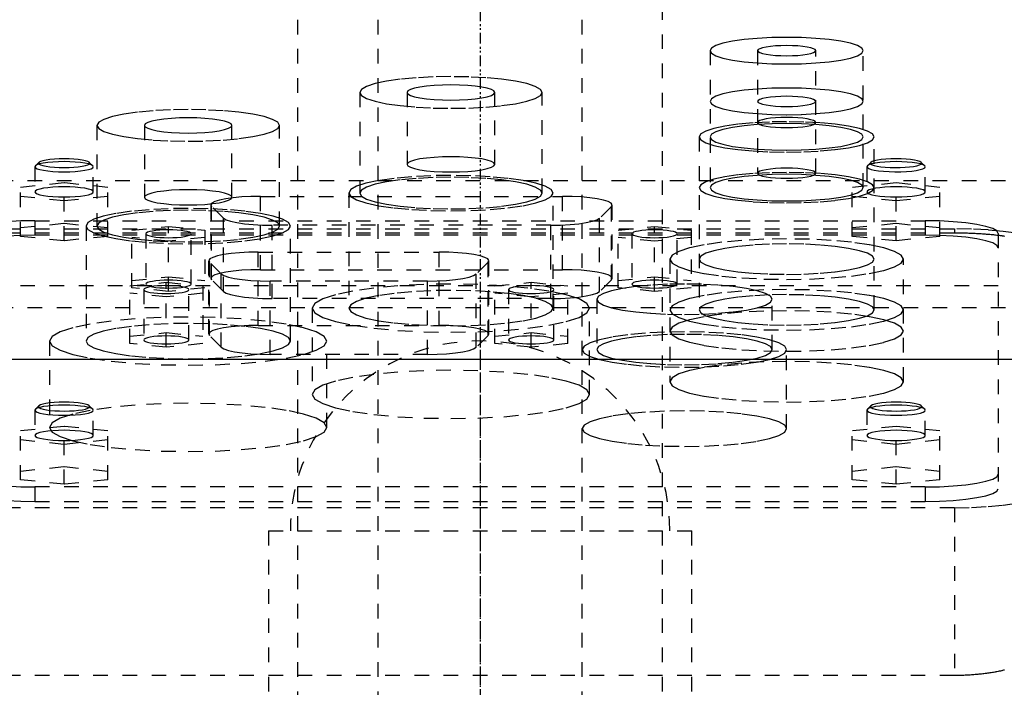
# Model space of a CAD drawing. Extents: x -125 to 125, y -123 to 443.
# Tile 7 of 9: x -32 to 36, y 284 to 330. Entities that reach past the tile are written whole.
import ezdxf

# ---------------------------------------------------------------- set-up
doc = ezdxf.new("R2010")
doc.units = 0
doc.linetypes.add('CENTER', pattern=[1.5, 0.45, -0.5, 0.05, -0.5])
doc.linetypes.add('DASHED', pattern=[2, 1, -1])
for name, color, linetype in [('AM_0', 7, 'CONTINUOUS'), ('AM_3', 7, 'DASHED'), ('AM_7', 7, 'CENTER')]:
    doc.layers.add(name, color=color, linetype=linetype)

msp = doc.modelspace()

# ---------------------------------------------------------------- linework, layer by layer
at = {"layer": 'AM_0', "color": 7, "linetype": 'CONTINUOUS'}
for q in [(45, 306.25), (0, 306.25)]:
    msp.add_line((-45, 306.25), q, dxfattribs=at)
at = {"layer": 'AM_3', "color": 6, "linetype": 'DASHED'}
for p, q in [((-7, 417.5), (-7, -97.5)), ((7, -97.5), (7, 417.5)), ((-12.5, 405.5), (-12.5, -56.5)), ((12.5, -56.5), (12.5, 405.5)), ((15.75, 327.383), (15.75, 318.001)), ((19, 327.383), (19, 318.986)), ((23, 318.986), (23, 327.383)), ((26.25, 318.001), (26.25, 327.383)), ((-8.25, 324.519), (-8.25, 317.625)), ((-5, 324.519), (-5, 319.595)), ((1, 319.595), (1, 324.519)), ((4.25, 317.625), (4.25, 324.519)), ((-26.25, 322.262), (-26.25, 315.368)), ((-23, 322.262), (-23, 317.337)), ((-17, 317.337), (-17, 322.262)), ((-13.75, 315.368), (-13.75, 322.262)), ((15, 321.474), (15, 309.63)), ((27, 309.63), (27, 321.474)), ((-30.469, 319.493), (-30.5, 319.432)), ((-30.5, 319.432), (-30.5, 317.709)), ((-30.223, 319.732), (-30.469, 319.493)), ((-26.531, 319.493), (-26.777, 319.732)), ((-26.5, 317.709), (-26.5, 319.432)), ((26.5, 319.432), (26.5, 317.709)), ((26.777, 319.732), (26.531, 319.493)), ((30.469, 319.493), (30.223, 319.732)), ((30.5, 317.709), (30.5, 319.432)), ((-45, 318.5), (45, 318.5)), ((-28.5, 318.32), (-31.5, 318.019)), ((-31.5, 314.66), (-31.5, 318.019)), ((-28.5, 314.359), (-28.5, 318.32)), ((-25.5, 318.019), (-28.5, 318.32)), ((-25.5, 314.66), (-25.5, 318.019)), ((28.5, 318.32), (25.5, 318.019)), ((25.5, 314.66), (25.5, 318.019)), ((28.5, 314.359), (28.5, 318.32)), ((31.5, 318.019), (28.5, 318.32)), ((31.5, 314.66), (31.5, 318.019)), ((-31.5, 317.417), (-28.5, 317.117)), ((-28.5, 317.117), (-25.5, 317.417)), ((-15.048, 317.404), (5.648, 317.404)), ((-15.048, 312.382), (-15.048, 317.404)), ((-9, 317.625), (-9, 309.747)), ((5, 309.747), (5, 317.625)), ((5.648, 312.382), (5.648, 317.404)), ((25.5, 317.417), (28.5, 317.117)), ((28.5, 317.117), (31.5, 317.417)), ((-18.448, 316.814), (-18.448, 311.791)), ((-18.396, 311.689), (-18.396, 316.711)), ((-17.585, 315.912), (-18.396, 316.711)), ((8.996, 316.711), (8.185, 315.912)), ((8.996, 311.689), (8.996, 316.711)), ((9.048, 311.791), (9.048, 316.814)), ((-30.5, 315.733), (30.5, 315.733)), ((-30.5, 315.733), (-30.5, 314.748)), ((-17.585, 310.89), (-17.585, 315.912)), ((8.185, 310.89), (8.185, 315.912)), ((30.5, 315.733), (30.5, 314.748)), ((-32.5, 315.182), (32.5, 315.182)), ((-31.5, 315.262), (-28.5, 315.563)), ((-28.5, 315.563), (-25.5, 315.262)), ((-27, 315.368), (-27, 307.489)), ((-23.85, 315.089), (-21.35, 315.34)), ((-23.85, 311.141), (-23.85, 315.089)), ((-21.35, 315.34), (-18.85, 315.089)), ((-21.35, 310.891), (-21.35, 315.34)), ((-18.85, 315.089), (-18.85, 311.141)), ((-14.237, 310.402), (-14.237, 315.425)), ((4.837, 315.425), (-14.237, 315.425)), ((-13, 307.489), (-13, 315.368)), ((4.837, 310.402), (4.837, 315.425)), ((9.45, 315.089), (11.95, 315.34)), ((9.45, 311.141), (9.45, 315.089)), ((11.95, 315.34), (14.45, 315.089)), ((11.95, 310.891), (11.95, 315.34)), ((14.45, 315.089), (14.45, 311.141)), ((25.5, 315.262), (28.5, 315.563)), ((28.5, 315.563), (31.5, 315.262)), ((32.5, 315.182), (32.5, 314.91)), ((-32.5, 314.91), (32.5, 314.91)), ((-28.5, 314.359), (-31.5, 314.66)), ((30.5, 314.748), (-30.5, 314.748)), ((-25.5, 314.66), (-28.5, 314.359)), ((-21.35, 314.337), (-23.85, 314.588)), ((-22.9, 314.839), (-22.9, 311.392)), ((-18.85, 314.588), (-21.35, 314.337)), ((-19.8, 311.392), (-19.8, 314.839)), ((11.95, 314.337), (9.45, 314.588)), ((10.4, 314.839), (10.4, 311.392)), ((14.45, 314.588), (11.95, 314.337)), ((13.5, 311.392), (13.5, 314.839)), ((28.5, 314.359), (25.5, 314.66)), ((31.5, 314.66), (28.5, 314.359)), ((35.5, 314.865), (35.5, 297.383)), ((-15.198, 313.584), (-2.802, 313.584)), ((-15.198, 308.561), (-15.198, 313.584)), ((-2.802, 308.561), (-2.802, 313.584)), ((13, 313.103), (13, 304.706)), ((29, 304.706), (29, 313.103)), ((-18.598, 312.994), (-18.598, 307.971)), ((-18.546, 307.868), (-18.546, 312.891)), ((-17.735, 312.092), (-18.546, 312.891)), ((-15.048, 312.382), (5.648, 312.382)), ((0.546, 312.891), (-0.265, 312.092)), ((0.546, 307.868), (0.546, 312.891)), ((0.598, 307.971), (0.598, 312.994)), ((-23.85, 311.642), (-21.35, 311.893)), ((-21.35, 311.893), (-18.85, 311.642)), ((-17.585, 310.89), (-18.396, 311.689)), ((-17.735, 307.07), (-17.735, 312.092)), ((-0.265, 307.07), (-0.265, 312.092)), ((8.996, 311.689), (8.185, 310.89)), ((9.45, 311.642), (11.95, 311.893)), ((11.95, 311.893), (14.45, 311.642)), ((-47.497, 311.3), (47.497, 311.3)), ((-24, 311.269), (-21.5, 311.52)), ((-24, 307.321), (-24, 311.269)), ((-21.35, 310.891), (-23.85, 311.141)), ((-23.05, 311.018), (-23.05, 307.572)), ((-21.5, 311.52), (-19, 311.269)), ((-21.5, 307.07), (-21.5, 311.52)), ((-18.85, 311.141), (-21.35, 310.891)), ((-19.95, 307.572), (-19.95, 311.018)), ((-19, 311.269), (-19, 307.321)), ((-14.387, 306.582), (-14.387, 311.604)), ((-3.613, 311.604), (-14.387, 311.604)), ((-3.613, 306.582), (-3.613, 311.604)), ((1, 311.269), (3.5, 311.52)), ((1, 307.321), (1, 311.269)), ((1.95, 311.018), (1.95, 307.572)), ((3.5, 311.52), (6, 311.269)), ((3.5, 307.07), (3.5, 311.52)), ((5.05, 307.572), (5.05, 311.018)), ((6, 307.321), (6, 311.269)), ((11.95, 310.891), (9.45, 311.141)), ((14.45, 311.141), (11.95, 310.891)), ((-21.5, 310.517), (-24, 310.768)), ((-19, 310.768), (-21.5, 310.517)), ((4.837, 310.402), (-14.237, 310.402)), ((3.5, 310.517), (1, 310.768)), ((6, 310.768), (3.5, 310.517)), ((8, 310.357), (8, 306.91)), ((20, 306.91), (20, 310.357)), ((-43, 309.8), (44, 309.8)), ((-11.5, 309.747), (-11.5, 303.838)), ((7.5, 303.838), (7.5, 309.747)), ((-15.198, 308.561), (-2.802, 308.561)), ((-24, 307.822), (-21.5, 308.073)), ((-21.5, 308.073), (-19, 307.822)), ((-17.735, 307.07), (-18.546, 307.868)), ((0.546, 307.868), (-0.265, 307.07)), ((1, 307.822), (3.5, 308.073)), ((3.5, 308.073), (6, 307.822)), ((-29.5, 307.489), (-29.5, 301.581)), ((-21.5, 307.07), (-24, 307.321)), ((-19, 307.321), (-21.5, 307.07)), ((-10.5, 301.581), (-10.5, 307.489)), ((3.5, 307.07), (1, 307.321)), ((6, 307.321), (3.5, 307.07)), ((-3.613, 306.582), (-14.387, 306.582)), ((21, 301.494), (21, 306.91)), ((-30.223, 303.056), (-30.469, 302.817)), ((-26.531, 302.817), (-26.777, 303.056)), ((26.777, 303.056), (26.531, 302.817)), ((30.469, 302.817), (30.223, 303.056)), ((-30.5, 302.756), (-30.5, 301.032)), ((-26.5, 301.032), (-26.5, 302.756)), ((26.5, 302.756), (26.5, 301.032)), ((30.5, 301.032), (30.5, 302.756)), ((-28.5, 301.643), (-31.5, 301.342)), ((-28.5, 297.689), (-28.5, 301.643)), ((-25.5, 301.342), (-28.5, 301.643)), ((28.5, 301.643), (25.5, 301.342)), ((28.5, 297.689), (28.5, 301.643)), ((31.5, 301.342), (28.5, 301.643)), ((-31.5, 297.99), (-31.5, 301.342)), ((-25.5, 297.99), (-25.5, 301.342)), ((25.5, 297.99), (25.5, 301.342)), ((31.5, 297.99), (31.5, 301.342)), ((-31.5, 300.741), (-28.5, 300.44)), ((-28.5, 300.44), (-25.5, 300.741)), ((25.5, 300.741), (28.5, 300.44)), ((28.5, 300.44), (31.5, 300.741)), ((-31.5, 298.591), (-28.5, 298.892)), ((-28.5, 298.892), (-25.5, 298.591)), ((25.5, 298.591), (28.5, 298.892)), ((28.5, 298.892), (31.5, 298.591)), ((-28.5, 297.689), (-31.5, 297.99)), ((30.5, 297.5), (-30.5, 297.5)), ((-30.5, 297.5), (-30.5, 296.515)), ((-25.5, 297.99), (-28.5, 297.689)), ((28.5, 297.689), (25.5, 297.99)), ((31.5, 297.99), (28.5, 297.689)), ((30.5, 297.5), (30.5, 296.515)), ((-30.5, 296.515), (30.5, 296.515)), ((32.5, 296.081), (-32.5, 296.081)), ((32.5, 296.081), (32.5, 284.586)), ((-14.5, 294.5), (-14.5, 281.5)), ((-14.5, 294.5), (14.5, 294.5)), ((14.5, 281.5), (14.5, 294.5)), ((32.5, 284.586), (-32.5, 284.586))]:
    msp.add_line(p, q, dxfattribs=at)
for points in [[(15.75, 327.383), (15.851, 327.205), (16.15, 327.034), (16.635, 326.876), (17.288, 326.738), (18.083, 326.625), (18.991, 326.541), (19.976, 326.489), (21, 326.471), (22.024, 326.489), (23.009, 326.541), (23.917, 326.625), (24.712, 326.738), (25.365, 326.876), (25.85, 327.034), (26.149, 327.205), (26.25, 327.383), (26.149, 327.561), (25.85, 327.732), (25.365, 327.889), (24.712, 328.028), (23.917, 328.141), (23.009, 328.225), (22.024, 328.277), (21, 328.295), (19.976, 328.277), (18.991, 328.225), (18.083, 328.141), (17.288, 328.028), (16.635, 327.889), (16.15, 327.732), (15.851, 327.561)], [(19, 327.383), (19.038, 327.315), (19.152, 327.25), (19.337, 327.19), (19.586, 327.137), (19.889, 327.094), (20.235, 327.062), (20.61, 327.042), (21, 327.036), (21.39, 327.042), (21.765, 327.062), (22.111, 327.094), (22.414, 327.137), (22.663, 327.19), (22.848, 327.25), (22.962, 327.315), (23, 327.383), (22.962, 327.451), (22.848, 327.516), (22.663, 327.576), (22.414, 327.628), (22.111, 327.672), (21.765, 327.704), (21.39, 327.723), (21, 327.73), (20.61, 327.723), (20.235, 327.704), (19.889, 327.672), (19.586, 327.628), (19.337, 327.576), (19.152, 327.516), (19.038, 327.451)], [(-8.25, 324.519), (-8.13, 324.307), (-7.774, 324.104), (-7.197, 323.916), (-6.419, 323.752), (-5.472, 323.617), (-4.392, 323.516), (-3.219, 323.455), (-2, 323.434), (-0.781, 323.455), (0.392, 323.516), (1.472, 323.617), (2.419, 323.752), (3.197, 323.916), (3.774, 324.104), (4.13, 324.307), (4.25, 324.519), (4.13, 324.731), (3.774, 324.934), (3.197, 325.122), (2.419, 325.287), (1.472, 325.422), (0.392, 325.522), (-0.781, 325.584), (-2, 325.604), (-3.219, 325.584), (-4.392, 325.522), (-5.472, 325.422), (-6.419, 325.287), (-7.197, 325.122), (-7.774, 324.934), (-8.13, 324.731)], [(-5, 324.519), (-4.942, 324.418), (-4.772, 324.32), (-4.494, 324.23), (-4.121, 324.151), (-3.667, 324.086), (-3.148, 324.038), (-2.585, 324.008), (-2, 323.998), (-1.415, 324.008), (-0.852, 324.038), (-0.333, 324.086), (0.121, 324.151), (0.494, 324.23), (0.772, 324.32), (0.942, 324.418), (1, 324.519), (0.942, 324.621), (0.772, 324.719), (0.494, 324.809), (0.121, 324.888), (-0.333, 324.952), (-0.852, 325), (-1.415, 325.03), (-2, 325.04), (-2.585, 325.03), (-3.148, 325), (-3.667, 324.952), (-4.121, 324.888), (-4.494, 324.809), (-4.772, 324.719), (-4.942, 324.621)], [(15.75, 323.91), (15.851, 323.732), (16.15, 323.561), (16.635, 323.403), (17.288, 323.265), (18.083, 323.152), (18.991, 323.068), (19.976, 323.016), (21, 322.998), (22.024, 323.016), (23.009, 323.068), (23.917, 323.152), (24.712, 323.265), (25.365, 323.403), (25.85, 323.561), (26.149, 323.732), (26.25, 323.91), (26.149, 324.088), (25.85, 324.259), (25.365, 324.416), (24.712, 324.555), (23.917, 324.668), (23.009, 324.752), (22.024, 324.804), (21, 324.822), (19.976, 324.804), (18.991, 324.752), (18.083, 324.668), (17.288, 324.555), (16.635, 324.416), (16.15, 324.259), (15.851, 324.088)], [(19, 323.91), (19.038, 323.842), (19.152, 323.777), (19.337, 323.717), (19.586, 323.664), (19.889, 323.621), (20.235, 323.589), (20.61, 323.569), (21, 323.563), (21.39, 323.569), (21.765, 323.589), (22.111, 323.621), (22.414, 323.664), (22.663, 323.717), (22.848, 323.777), (22.962, 323.842), (23, 323.91), (22.962, 323.978), (22.848, 324.043), (22.663, 324.103), (22.414, 324.155), (22.111, 324.199), (21.765, 324.231), (21.39, 324.251), (21, 324.257), (20.61, 324.251), (20.235, 324.231), (19.889, 324.199), (19.586, 324.155), (19.337, 324.103), (19.152, 324.043), (19.038, 323.978)], [(-26.25, 322.262), (-26.13, 322.05), (-25.774, 321.847), (-25.197, 321.659), (-24.419, 321.495), (-23.472, 321.36), (-22.392, 321.259), (-21.219, 321.198), (-20, 321.177), (-18.781, 321.198), (-17.608, 321.259), (-16.528, 321.36), (-15.581, 321.495), (-14.803, 321.659), (-14.226, 321.847), (-13.87, 322.05), (-13.75, 322.262), (-13.87, 322.474), (-14.226, 322.677), (-14.803, 322.865), (-15.581, 323.03), (-16.528, 323.165), (-17.608, 323.265), (-18.781, 323.327), (-20, 323.347), (-21.219, 323.327), (-22.392, 323.265), (-23.472, 323.165), (-24.419, 323.03), (-25.197, 322.865), (-25.774, 322.677), (-26.13, 322.474)], [(-23, 322.262), (-22.942, 322.161), (-22.772, 322.063), (-22.494, 321.973), (-22.121, 321.894), (-21.667, 321.829), (-21.148, 321.781), (-20.585, 321.751), (-20, 321.741), (-19.415, 321.751), (-18.852, 321.781), (-18.333, 321.829), (-17.879, 321.894), (-17.506, 321.973), (-17.228, 322.063), (-17.058, 322.161), (-17, 322.262), (-17.058, 322.364), (-17.228, 322.462), (-17.506, 322.552), (-17.879, 322.631), (-18.333, 322.695), (-18.852, 322.743), (-19.415, 322.773), (-20, 322.783), (-20.585, 322.773), (-21.148, 322.743), (-21.667, 322.695), (-22.121, 322.631), (-22.494, 322.552), (-22.772, 322.462), (-22.942, 322.364)], [(15, 321.474), (15.115, 321.271), (15.457, 321.075), (16.011, 320.895), (16.757, 320.737), (17.667, 320.608), (18.704, 320.511), (19.829, 320.452), (21, 320.432), (22.171, 320.452), (23.296, 320.511), (24.333, 320.608), (25.243, 320.737), (25.989, 320.895), (26.543, 321.075), (26.885, 321.271), (27, 321.474), (26.885, 321.677), (26.543, 321.873), (25.989, 322.053), (25.243, 322.211), (24.333, 322.34), (23.296, 322.437), (22.171, 322.496), (21, 322.516), (19.829, 322.496), (18.704, 322.437), (17.667, 322.34), (16.757, 322.211), (16.011, 322.053), (15.457, 321.873), (15.115, 321.677)], [(19, 322.459), (19.038, 322.391), (19.152, 322.326), (19.337, 322.266), (19.586, 322.213), (19.889, 322.17), (20.235, 322.138), (20.61, 322.118), (21, 322.112), (21.39, 322.118), (21.765, 322.138), (22.111, 322.17), (22.414, 322.213), (22.663, 322.266), (22.848, 322.326), (22.962, 322.391), (23, 322.459), (22.962, 322.527), (22.848, 322.592), (22.663, 322.652), (22.414, 322.704), (22.111, 322.748), (21.765, 322.78), (21.39, 322.799), (21, 322.806), (20.61, 322.799), (20.235, 322.78), (19.889, 322.748), (19.586, 322.704), (19.337, 322.652), (19.152, 322.592), (19.038, 322.527)], [(15.75, 321.474), (15.851, 321.296), (16.15, 321.125), (16.635, 320.968), (17.288, 320.829), (18.083, 320.716), (18.991, 320.632), (19.976, 320.58), (21, 320.562), (22.024, 320.58), (23.009, 320.632), (23.917, 320.716), (24.712, 320.829), (25.365, 320.968), (25.85, 321.125), (26.149, 321.296), (26.25, 321.474), (26.149, 321.652), (25.85, 321.823), (25.365, 321.981), (24.712, 322.119), (23.917, 322.232), (23.009, 322.316), (22.024, 322.368), (21, 322.386), (19.976, 322.368), (18.991, 322.316), (18.083, 322.232), (17.288, 322.119), (16.635, 321.981), (16.15, 321.823), (15.851, 321.652)], [(-26.75, 319.678), (-26.784, 319.738), (-26.883, 319.795), (-27.045, 319.847), (-27.263, 319.893), (-27.528, 319.931), (-27.83, 319.959), (-28.159, 319.976), (-28.5, 319.982), (-28.841, 319.976), (-29.17, 319.959), (-29.472, 319.931), (-29.737, 319.893), (-29.955, 319.847), (-30.117, 319.795), (-30.216, 319.738), (-30.25, 319.678), (-30.216, 319.619), (-30.117, 319.562), (-29.955, 319.51), (-29.737, 319.464), (-29.472, 319.426), (-29.17, 319.398), (-28.841, 319.38), (-28.5, 319.375), (-28.159, 319.38), (-27.83, 319.398), (-27.528, 319.426), (-27.263, 319.464), (-27.045, 319.51), (-26.883, 319.562), (-26.784, 319.619)], [(-5, 319.595), (-4.942, 319.493), (-4.772, 319.396), (-4.494, 319.306), (-4.121, 319.227), (-3.667, 319.162), (-3.148, 319.114), (-2.585, 319.084), (-2, 319.074), (-1.415, 319.084), (-0.852, 319.114), (-0.333, 319.162), (0.121, 319.227), (0.494, 319.306), (0.772, 319.396), (0.942, 319.493), (1, 319.595), (0.942, 319.697), (0.772, 319.794), (0.494, 319.885), (0.121, 319.963), (-0.333, 320.028), (-0.852, 320.076), (-1.415, 320.106), (-2, 320.116), (-2.585, 320.106), (-3.148, 320.076), (-3.667, 320.028), (-4.121, 319.963), (-4.494, 319.885), (-4.772, 319.794), (-4.942, 319.697)], [(19, 318.986), (19.038, 318.918), (19.152, 318.853), (19.337, 318.793), (19.586, 318.74), (19.889, 318.697), (20.235, 318.665), (20.61, 318.645), (21, 318.639), (21.39, 318.645), (21.765, 318.665), (22.111, 318.697), (22.414, 318.74), (22.663, 318.793), (22.848, 318.853), (22.962, 318.918), (23, 318.986), (22.962, 319.054), (22.848, 319.119), (22.663, 319.179), (22.414, 319.231), (22.111, 319.275), (21.765, 319.307), (21.39, 319.326), (21, 319.333), (20.61, 319.326), (20.235, 319.307), (19.889, 319.275), (19.586, 319.231), (19.337, 319.179), (19.152, 319.119), (19.038, 319.054)], [(-9, 317.625), (-8.865, 317.388), (-8.467, 317.16), (-7.82, 316.95), (-6.95, 316.766), (-5.889, 316.615), (-4.679, 316.502), (-3.366, 316.433), (-2, 316.41), (-0.634, 316.433), (0.679, 316.502), (1.889, 316.615), (2.95, 316.766), (3.82, 316.95), (4.467, 317.16), (4.865, 317.388), (5, 317.625), (4.865, 317.863), (4.467, 318.091), (3.82, 318.301), (2.95, 318.485), (1.889, 318.636), (0.679, 318.749), (-0.634, 318.818), (-2, 318.841), (-3.366, 318.818), (-4.679, 318.749), (-5.889, 318.636), (-6.95, 318.485), (-7.82, 318.301), (-8.467, 318.091), (-8.865, 317.863)], [(-8.25, 317.625), (-8.13, 317.414), (-7.774, 317.21), (-7.197, 317.023), (-6.419, 316.858), (-5.472, 316.723), (-4.392, 316.623), (-3.219, 316.561), (-2, 316.54), (-0.781, 316.561), (0.392, 316.623), (1.472, 316.723), (2.419, 316.858), (3.197, 317.023), (3.774, 317.21), (4.13, 317.414), (4.25, 317.625), (4.13, 317.837), (3.774, 318.041), (3.197, 318.228), (2.419, 318.393), (1.472, 318.528), (0.392, 318.628), (-0.781, 318.69), (-2, 318.711), (-3.219, 318.69), (-4.392, 318.628), (-5.472, 318.528), (-6.419, 318.393), (-7.197, 318.228), (-7.774, 318.041), (-8.13, 317.837)], [(15, 318.001), (15.115, 317.798), (15.457, 317.602), (16.011, 317.422), (16.757, 317.264), (17.667, 317.135), (18.704, 317.038), (19.829, 316.979), (21, 316.959), (22.171, 316.979), (23.296, 317.038), (24.333, 317.135), (25.243, 317.264), (25.989, 317.422), (26.543, 317.602), (26.885, 317.798), (27, 318.001), (26.885, 318.204), (26.543, 318.4), (25.989, 318.58), (25.243, 318.738), (24.333, 318.867), (23.296, 318.964), (22.171, 319.023), (21, 319.043), (19.829, 319.023), (18.704, 318.964), (17.667, 318.867), (16.757, 318.738), (16.011, 318.58), (15.457, 318.4), (15.115, 318.204)], [(15.75, 318.001), (15.851, 317.823), (16.15, 317.652), (16.635, 317.495), (17.288, 317.356), (18.083, 317.243), (18.991, 317.159), (19.976, 317.107), (21, 317.089), (22.024, 317.107), (23.009, 317.159), (23.917, 317.243), (24.712, 317.356), (25.365, 317.495), (25.85, 317.652), (26.149, 317.823), (26.25, 318.001), (26.149, 318.179), (25.85, 318.35), (25.365, 318.508), (24.712, 318.646), (23.917, 318.759), (23.009, 318.843), (22.024, 318.895), (21, 318.913), (19.976, 318.895), (18.991, 318.843), (18.083, 318.759), (17.288, 318.646), (16.635, 318.508), (16.15, 318.35), (15.851, 318.179)], [(-23, 317.337), (-22.942, 317.236), (-22.772, 317.138), (-22.494, 317.048), (-22.121, 316.969), (-21.667, 316.904), (-21.148, 316.856), (-20.585, 316.826), (-20, 316.816), (-19.415, 316.826), (-18.852, 316.856), (-18.333, 316.904), (-17.879, 316.969), (-17.506, 317.048), (-17.228, 317.138), (-17.058, 317.236), (-17, 317.337), (-17.058, 317.439), (-17.228, 317.537), (-17.506, 317.627), (-17.879, 317.706), (-18.333, 317.77), (-18.852, 317.819), (-19.415, 317.848), (-20, 317.858), (-20.585, 317.848), (-21.148, 317.819), (-21.667, 317.77), (-22.121, 317.706), (-22.494, 317.627), (-22.772, 317.537), (-22.942, 317.439)], [(-27, 315.368), (-26.865, 315.13), (-26.467, 314.902), (-25.82, 314.692), (-24.95, 314.508), (-23.889, 314.357), (-22.679, 314.245), (-21.366, 314.175), (-20, 314.152), (-18.634, 314.175), (-17.321, 314.245), (-16.111, 314.357), (-15.05, 314.508), (-14.18, 314.692), (-13.533, 314.902), (-13.135, 315.13), (-13, 315.368), (-13.135, 315.605), (-13.533, 315.833), (-14.18, 316.043), (-15.05, 316.227), (-16.111, 316.378), (-17.321, 316.491), (-18.634, 316.56), (-20, 316.583), (-21.366, 316.56), (-22.679, 316.491), (-23.889, 316.378), (-24.95, 316.227), (-25.82, 316.043), (-26.467, 315.833), (-26.865, 315.605)], [(-26.25, 315.368), (-26.13, 315.156), (-25.774, 314.952), (-25.197, 314.765), (-24.419, 314.6), (-23.472, 314.465), (-22.392, 314.365), (-21.219, 314.303), (-20, 314.282), (-18.781, 314.303), (-17.608, 314.365), (-16.528, 314.465), (-15.581, 314.6), (-14.803, 314.765), (-14.226, 314.952), (-13.87, 315.156), (-13.75, 315.368), (-13.87, 315.579), (-14.226, 315.783), (-14.803, 315.971), (-15.581, 316.135), (-16.528, 316.27), (-17.608, 316.37), (-18.781, 316.432), (-20, 316.453), (-21.219, 316.432), (-22.392, 316.37), (-23.472, 316.27), (-24.419, 316.135), (-25.197, 315.971), (-25.774, 315.783), (-26.13, 315.579)], [(13.5, 314.839), (13.47, 314.891), (13.382, 314.942), (13.239, 314.988), (13.046, 315.029), (12.811, 315.062), (12.543, 315.087), (12.252, 315.103), (11.95, 315.108), (11.648, 315.103), (11.357, 315.087), (11.089, 315.062), (10.854, 315.029), (10.661, 314.988), (10.518, 314.942), (10.43, 314.891), (10.4, 314.839), (10.43, 314.786), (10.518, 314.736), (10.661, 314.689), (10.854, 314.648), (11.089, 314.615), (11.357, 314.59), (11.648, 314.575), (11.95, 314.57), (12.252, 314.575), (12.543, 314.59), (12.811, 314.615), (13.046, 314.648), (13.239, 314.689), (13.382, 314.736), (13.47, 314.786)], [(13, 313.103), (13.154, 312.832), (13.609, 312.572), (14.348, 312.331), (15.343, 312.121), (16.555, 311.948), (17.939, 311.82), (19.439, 311.741), (21, 311.714), (22.561, 311.741), (24.061, 311.82), (25.445, 311.948), (26.657, 312.121), (27.652, 312.331), (28.391, 312.572), (28.846, 312.832), (29, 313.103), (28.846, 313.374), (28.391, 313.635), (27.652, 313.875), (26.657, 314.085), (25.445, 314.258), (24.061, 314.387), (22.561, 314.466), (21, 314.492), (19.439, 314.466), (17.939, 314.387), (16.555, 314.258), (15.343, 314.085), (14.348, 313.875), (13.609, 313.635), (13.154, 313.374)], [(15, 313.103), (15.115, 312.9), (15.457, 312.704), (16.011, 312.524), (16.757, 312.366), (17.667, 312.237), (18.704, 312.141), (19.829, 312.081), (21, 312.061), (22.171, 312.081), (23.296, 312.141), (24.333, 312.237), (25.243, 312.366), (25.989, 312.524), (26.543, 312.704), (26.885, 312.9), (27, 313.103), (26.885, 313.306), (26.543, 313.502), (25.989, 313.682), (25.243, 313.84), (24.333, 313.969), (23.296, 314.066), (22.171, 314.125), (21, 314.145), (19.829, 314.125), (18.704, 314.066), (17.667, 313.969), (16.757, 313.84), (16.011, 313.682), (15.457, 313.502), (15.115, 313.306)], [(-19.8, 311.392), (-19.83, 311.444), (-19.918, 311.495), (-20.061, 311.541), (-20.254, 311.582), (-20.489, 311.616), (-20.757, 311.641), (-21.048, 311.656), (-21.35, 311.661), (-21.652, 311.656), (-21.943, 311.641), (-22.211, 311.616), (-22.446, 311.582), (-22.639, 311.541), (-22.782, 311.495), (-22.87, 311.444), (-22.9, 311.392), (-22.87, 311.339), (-22.782, 311.289), (-22.639, 311.242), (-22.446, 311.202), (-22.211, 311.168), (-21.943, 311.143), (-21.652, 311.128), (-21.35, 311.123), (-21.048, 311.128), (-20.757, 311.143), (-20.489, 311.168), (-20.254, 311.202), (-20.061, 311.242), (-19.918, 311.289), (-19.83, 311.339)], [(13.5, 311.392), (13.47, 311.444), (13.382, 311.495), (13.239, 311.541), (13.046, 311.582), (12.811, 311.616), (12.543, 311.641), (12.252, 311.656), (11.95, 311.661), (11.648, 311.656), (11.357, 311.641), (11.089, 311.616), (10.854, 311.582), (10.661, 311.541), (10.518, 311.495), (10.43, 311.444), (10.4, 311.392), (10.43, 311.339), (10.518, 311.289), (10.661, 311.242), (10.854, 311.202), (11.089, 311.168), (11.357, 311.143), (11.648, 311.128), (11.95, 311.123), (12.252, 311.128), (12.543, 311.143), (12.811, 311.168), (13.046, 311.202), (13.239, 311.242), (13.382, 311.289), (13.47, 311.339)], [(-19.95, 311.018), (-19.98, 311.071), (-20.068, 311.121), (-20.211, 311.168), (-20.404, 311.209), (-20.639, 311.242), (-20.907, 311.267), (-21.198, 311.282), (-21.5, 311.288), (-21.802, 311.282), (-22.093, 311.267), (-22.361, 311.242), (-22.596, 311.209), (-22.789, 311.168), (-22.932, 311.121), (-23.02, 311.071), (-23.05, 311.018), (-23.02, 310.966), (-22.932, 310.915), (-22.789, 310.869), (-22.596, 310.828), (-22.361, 310.795), (-22.093, 310.77), (-21.802, 310.754), (-21.5, 310.749), (-21.198, 310.754), (-20.907, 310.77), (-20.639, 310.795), (-20.404, 310.828), (-20.211, 310.869), (-20.068, 310.915), (-19.98, 310.966)], [(-11.5, 309.747), (-11.317, 309.425), (-10.777, 309.116), (-9.899, 308.831), (-8.718, 308.581), (-7.278, 308.375), (-5.635, 308.223), (-3.853, 308.129), (-2, 308.097), (-0.147, 308.129), (1.635, 308.223), (3.278, 308.375), (4.718, 308.581), (5.899, 308.831), (6.777, 309.116), (7.317, 309.425), (7.5, 309.747), (7.317, 310.069), (6.777, 310.378), (5.899, 310.664), (4.718, 310.914), (3.278, 311.119), (1.635, 311.271), (-0.147, 311.365), (-2, 311.397), (-3.853, 311.365), (-5.635, 311.271), (-7.278, 311.119), (-8.718, 310.914), (-9.899, 310.664), (-10.777, 310.378), (-11.317, 310.069)], [(5.05, 311.018), (5.02, 311.071), (4.932, 311.121), (4.789, 311.168), (4.596, 311.209), (4.361, 311.242), (4.093, 311.267), (3.802, 311.282), (3.5, 311.288), (3.198, 311.282), (2.907, 311.267), (2.639, 311.242), (2.404, 311.209), (2.211, 311.168), (2.068, 311.121), (1.98, 311.071), (1.95, 311.018), (1.98, 310.966), (2.068, 310.915), (2.211, 310.869), (2.404, 310.828), (2.639, 310.795), (2.907, 310.77), (3.198, 310.754), (3.5, 310.749), (3.802, 310.754), (4.093, 310.77), (4.361, 310.795), (4.596, 310.828), (4.789, 310.869), (4.932, 310.915), (5.02, 310.966)], [(8, 310.357), (8.115, 310.154), (8.457, 309.958), (9.011, 309.778), (9.757, 309.62), (10.667, 309.491), (11.704, 309.394), (12.829, 309.335), (14, 309.315), (15.171, 309.335), (16.296, 309.394), (17.333, 309.491), (18.243, 309.62), (18.989, 309.778), (19.543, 309.958), (19.885, 310.154), (20, 310.357), (19.885, 310.56), (19.543, 310.756), (18.989, 310.936), (18.243, 311.094), (17.333, 311.223), (16.296, 311.32), (15.171, 311.379), (14, 311.399), (12.829, 311.379), (11.704, 311.32), (10.667, 311.223), (9.757, 311.094), (9.011, 310.936), (8.457, 310.756), (8.115, 310.56)], [(13, 309.63), (13.154, 309.359), (13.609, 309.099), (14.348, 308.858), (15.343, 308.648), (16.555, 308.475), (17.939, 308.347), (19.439, 308.268), (21, 308.241), (22.561, 308.268), (24.061, 308.347), (25.445, 308.475), (26.657, 308.648), (27.652, 308.858), (28.391, 309.099), (28.846, 309.359), (29, 309.63), (28.846, 309.901), (28.391, 310.162), (27.652, 310.402), (26.657, 310.613), (25.445, 310.785), (24.061, 310.914), (22.561, 310.993), (21, 311.019), (19.439, 310.993), (17.939, 310.914), (16.555, 310.785), (15.343, 310.613), (14.348, 310.402), (13.609, 310.162), (13.154, 309.901)], [(-9, 309.747), (-8.865, 309.51), (-8.467, 309.282), (-7.82, 309.072), (-6.95, 308.888), (-5.889, 308.736), (-4.679, 308.624), (-3.366, 308.555), (-2, 308.531), (-0.634, 308.555), (0.679, 308.624), (1.889, 308.736), (2.95, 308.888), (3.82, 309.072), (4.467, 309.282), (4.865, 309.51), (5, 309.747), (4.865, 309.984), (4.467, 310.212), (3.82, 310.422), (2.95, 310.607), (1.889, 310.758), (0.679, 310.87), (-0.634, 310.939), (-2, 310.963), (-3.366, 310.939), (-4.679, 310.87), (-5.889, 310.758), (-6.95, 310.607), (-7.82, 310.422), (-8.467, 310.212), (-8.865, 309.984)], [(15, 309.63), (15.115, 309.427), (15.457, 309.231), (16.011, 309.051), (16.757, 308.893), (17.667, 308.764), (18.704, 308.668), (19.829, 308.608), (21, 308.588), (22.171, 308.608), (23.296, 308.668), (24.333, 308.764), (25.243, 308.893), (25.989, 309.051), (26.543, 309.231), (26.885, 309.427), (27, 309.63), (26.885, 309.833), (26.543, 310.029), (25.989, 310.209), (25.243, 310.367), (24.333, 310.496), (23.296, 310.593), (22.171, 310.652), (21, 310.672), (19.829, 310.652), (18.704, 310.593), (17.667, 310.496), (16.757, 310.367), (16.011, 310.209), (15.457, 310.029), (15.115, 309.833)], [(-29.5, 307.489), (-29.317, 307.167), (-28.777, 306.858), (-27.899, 306.573), (-26.718, 306.323), (-25.278, 306.118), (-23.635, 305.965), (-21.853, 305.871), (-20, 305.839), (-18.147, 305.871), (-16.365, 305.965), (-14.722, 306.118), (-13.282, 306.323), (-12.101, 306.573), (-11.223, 306.858), (-10.683, 307.167), (-10.5, 307.489), (-10.683, 307.811), (-11.223, 308.12), (-12.101, 308.406), (-13.282, 308.656), (-14.722, 308.861), (-16.365, 309.013), (-18.147, 309.107), (-20, 309.139), (-21.853, 309.107), (-23.635, 309.013), (-25.278, 308.861), (-26.718, 308.656), (-27.899, 308.406), (-28.777, 308.12), (-29.317, 307.811)], [(13, 308.179), (13.154, 307.908), (13.609, 307.648), (14.348, 307.408), (15.343, 307.197), (16.555, 307.024), (17.939, 306.896), (19.439, 306.817), (21, 306.79), (22.561, 306.817), (24.061, 306.896), (25.445, 307.024), (26.657, 307.197), (27.652, 307.408), (28.391, 307.648), (28.846, 307.908), (29, 308.179), (28.846, 308.45), (28.391, 308.711), (27.652, 308.951), (26.657, 309.162), (25.445, 309.334), (24.061, 309.463), (22.561, 309.542), (21, 309.568), (19.439, 309.542), (17.939, 309.463), (16.555, 309.334), (15.343, 309.162), (14.348, 308.951), (13.609, 308.711), (13.154, 308.45)], [(-27, 307.489), (-26.865, 307.252), (-26.467, 307.024), (-25.82, 306.814), (-24.95, 306.63), (-23.889, 306.478), (-22.679, 306.366), (-21.366, 306.297), (-20, 306.274), (-18.634, 306.297), (-17.321, 306.366), (-16.111, 306.478), (-15.05, 306.63), (-14.18, 306.814), (-13.533, 307.024), (-13.135, 307.252), (-13, 307.489), (-13.135, 307.726), (-13.533, 307.954), (-14.18, 308.164), (-15.05, 308.349), (-16.111, 308.5), (-17.321, 308.612), (-18.634, 308.681), (-20, 308.705), (-21.366, 308.681), (-22.679, 308.612), (-23.889, 308.5), (-24.95, 308.349), (-25.82, 308.164), (-26.467, 307.954), (-26.865, 307.726)], [(-19.95, 307.572), (-19.98, 307.624), (-20.068, 307.675), (-20.211, 307.721), (-20.404, 307.762), (-20.639, 307.795), (-20.907, 307.82), (-21.198, 307.836), (-21.5, 307.841), (-21.802, 307.836), (-22.093, 307.82), (-22.361, 307.795), (-22.596, 307.762), (-22.789, 307.721), (-22.932, 307.675), (-23.02, 307.624), (-23.05, 307.572), (-23.02, 307.519), (-22.932, 307.469), (-22.789, 307.422), (-22.596, 307.381), (-22.361, 307.348), (-22.093, 307.323), (-21.802, 307.308), (-21.5, 307.302), (-21.198, 307.308), (-20.907, 307.323), (-20.639, 307.348), (-20.404, 307.381), (-20.211, 307.422), (-20.068, 307.469), (-19.98, 307.519)], [(5.05, 307.572), (5.02, 307.624), (4.932, 307.675), (4.789, 307.721), (4.596, 307.762), (4.361, 307.795), (4.093, 307.82), (3.802, 307.836), (3.5, 307.841), (3.198, 307.836), (2.907, 307.82), (2.639, 307.795), (2.404, 307.762), (2.211, 307.721), (2.068, 307.675), (1.98, 307.624), (1.95, 307.572), (1.98, 307.519), (2.068, 307.469), (2.211, 307.422), (2.404, 307.381), (2.639, 307.348), (2.907, 307.323), (3.198, 307.308), (3.5, 307.302), (3.802, 307.308), (4.093, 307.323), (4.361, 307.348), (4.596, 307.381), (4.789, 307.422), (4.932, 307.469), (5.02, 307.519)], [(7, 306.91), (7.135, 306.673), (7.533, 306.445), (8.18, 306.235), (9.05, 306.051), (10.111, 305.9), (11.321, 305.787), (12.634, 305.718), (14, 305.695), (15.366, 305.718), (16.679, 305.787), (17.889, 305.9), (18.95, 306.051), (19.82, 306.235), (20.467, 306.445), (20.865, 306.673), (21, 306.91), (20.865, 307.147), (20.467, 307.375), (19.82, 307.586), (18.95, 307.77), (17.889, 307.921), (16.679, 308.033), (15.366, 308.102), (14, 308.126), (12.634, 308.102), (11.321, 308.033), (10.111, 307.921), (9.05, 307.77), (8.18, 307.586), (7.533, 307.375), (7.135, 307.147)], [(8, 306.91), (8.115, 306.707), (8.457, 306.511), (9.011, 306.331), (9.757, 306.173), (10.667, 306.044), (11.704, 305.948), (12.829, 305.888), (14, 305.868), (15.171, 305.888), (16.296, 305.948), (17.333, 306.044), (18.243, 306.173), (18.989, 306.331), (19.543, 306.511), (19.885, 306.707), (20, 306.91), (19.885, 307.113), (19.543, 307.309), (18.989, 307.489), (18.243, 307.647), (17.333, 307.777), (16.296, 307.873), (15.171, 307.932), (14, 307.952), (12.829, 307.932), (11.704, 307.873), (10.667, 307.777), (9.757, 307.647), (9.011, 307.489), (8.457, 307.309), (8.115, 307.113)], [(13, 304.706), (13.154, 304.435), (13.609, 304.175), (14.348, 303.935), (15.343, 303.724), (16.555, 303.551), (17.939, 303.423), (19.439, 303.344), (21, 303.317), (22.561, 303.344), (24.061, 303.423), (25.445, 303.551), (26.657, 303.724), (27.652, 303.935), (28.391, 304.175), (28.846, 304.435), (29, 304.706), (28.846, 304.977), (28.391, 305.238), (27.652, 305.478), (26.657, 305.689), (25.445, 305.861), (24.061, 305.99), (22.561, 306.069), (21, 306.096), (19.439, 306.069), (17.939, 305.99), (16.555, 305.861), (15.343, 305.689), (14.348, 305.478), (13.609, 305.238), (13.154, 304.977)], [(-11.5, 303.838), (-11.317, 303.516), (-10.777, 303.207), (-9.899, 302.922), (-8.718, 302.672), (-7.278, 302.466), (-5.635, 302.314), (-3.853, 302.22), (-2, 302.188), (-0.147, 302.22), (1.635, 302.314), (3.278, 302.466), (4.718, 302.672), (5.899, 302.922), (6.777, 303.207), (7.317, 303.516), (7.5, 303.838), (7.317, 304.16), (6.777, 304.469), (5.899, 304.755), (4.718, 305.005), (3.278, 305.21), (1.635, 305.362), (-0.147, 305.456), (-2, 305.488), (-3.853, 305.456), (-5.635, 305.362), (-7.278, 305.21), (-8.718, 305.005), (-9.899, 304.755), (-10.777, 304.469), (-11.317, 304.16)], [(-26.5, 302.756), (-26.538, 302.824), (-26.652, 302.889), (-26.837, 302.949), (-27.086, 303.001), (-27.389, 303.045), (-27.735, 303.077), (-28.11, 303.096), (-28.5, 303.103), (-28.89, 303.096), (-29.265, 303.077), (-29.611, 303.045), (-29.914, 303.001), (-30.163, 302.949), (-30.348, 302.889), (-30.462, 302.824), (-30.5, 302.756), (-30.462, 302.688), (-30.348, 302.623), (-30.163, 302.563), (-29.914, 302.51), (-29.611, 302.467), (-29.265, 302.435), (-28.89, 302.415), (-28.5, 302.408), (-28.11, 302.415), (-27.735, 302.435), (-27.389, 302.467), (-27.086, 302.51), (-26.837, 302.563), (-26.652, 302.623), (-26.538, 302.688)], [(-29.5, 301.581), (-29.317, 301.259), (-28.777, 300.949), (-27.899, 300.664), (-26.718, 300.414), (-25.278, 300.209), (-23.635, 300.057), (-21.853, 299.963), (-20, 299.931), (-18.147, 299.963), (-16.365, 300.057), (-14.722, 300.209), (-13.282, 300.414), (-12.101, 300.664), (-11.223, 300.949), (-10.683, 301.259), (-10.5, 301.581), (-10.683, 301.903), (-11.223, 302.212), (-12.101, 302.497), (-13.282, 302.747), (-14.722, 302.952), (-16.365, 303.105), (-18.147, 303.199), (-20, 303.23), (-21.853, 303.199), (-23.635, 303.105), (-25.278, 302.952), (-26.718, 302.747), (-27.899, 302.497), (-28.777, 302.212), (-29.317, 301.903)], [(30.5, 302.756), (30.462, 302.824), (30.348, 302.889), (30.163, 302.949), (29.914, 303.001), (29.611, 303.045), (29.265, 303.077), (28.89, 303.096), (28.5, 303.103), (28.11, 303.096), (27.735, 303.077), (27.389, 303.045), (27.086, 303.001), (26.837, 302.949), (26.652, 302.889), (26.538, 302.824), (26.5, 302.756), (26.538, 302.688), (26.652, 302.623), (26.837, 302.563), (27.086, 302.51), (27.389, 302.467), (27.735, 302.435), (28.11, 302.415), (28.5, 302.408), (28.89, 302.415), (29.265, 302.435), (29.611, 302.467), (29.914, 302.51), (30.163, 302.563), (30.348, 302.623), (30.462, 302.688)], [(7, 301.494), (7.135, 301.257), (7.533, 301.029), (8.18, 300.819), (9.05, 300.634), (10.111, 300.483), (11.321, 300.371), (12.634, 300.302), (14, 300.278), (15.366, 300.302), (16.679, 300.371), (17.889, 300.483), (18.95, 300.634), (19.82, 300.819), (20.467, 301.029), (20.865, 301.257), (21, 301.494), (20.865, 301.731), (20.467, 301.959), (19.82, 302.169), (18.95, 302.353), (17.889, 302.505), (16.679, 302.617), (15.366, 302.686), (14, 302.71), (12.634, 302.686), (11.321, 302.617), (10.111, 302.505), (9.05, 302.353), (8.18, 302.169), (7.533, 301.959), (7.135, 301.731)]]:
    msp.add_lwpolyline(points, close=True, dxfattribs=at)
for points in [[(-28.5, 319.78), (-28.896, 319.773), (-29.275, 319.752), (-29.625, 319.719), (-29.93, 319.675), (-30.178, 319.621), (-30.36, 319.56), (-30.469, 319.493)], [(-26.5, 319.432), (-26.538, 319.5), (-26.652, 319.565), (-26.837, 319.625), (-27.086, 319.678), (-27.389, 319.721), (-27.735, 319.753), (-28.11, 319.773), (-28.5, 319.78)], [(28.5, 319.78), (28.104, 319.773), (27.725, 319.752), (27.375, 319.719), (27.07, 319.675), (26.822, 319.621), (26.64, 319.56), (26.531, 319.493)], [(26.998, 319.834), (26.861, 319.785), (26.777, 319.732)], [(28.5, 319.982), (28.142, 319.976), (27.798, 319.957), (27.485, 319.926), (27.214, 319.885), (26.998, 319.834)], [(30.223, 319.732), (30.128, 319.79), (29.968, 319.844), (29.751, 319.891), (29.484, 319.93), (29.179, 319.959), (28.846, 319.976), (28.5, 319.982)], [(30.5, 319.432), (30.462, 319.5), (30.348, 319.565), (30.163, 319.625), (29.914, 319.678), (29.611, 319.721), (29.265, 319.753), (28.89, 319.773), (28.5, 319.78)], [(-30.5, 319.432), (-30.462, 319.364), (-30.348, 319.299), (-30.163, 319.239), (-29.914, 319.187), (-29.611, 319.143), (-29.265, 319.111), (-28.89, 319.092), (-28.5, 319.085), (-28.11, 319.092), (-27.735, 319.111), (-27.389, 319.143), (-27.086, 319.187), (-26.837, 319.239), (-26.652, 319.299), (-26.538, 319.364), (-26.5, 319.432)], [(26.531, 319.493), (26.5, 319.431), (26.533, 319.369), (26.63, 319.309), (26.786, 319.253), (26.998, 319.203)], [(26.777, 319.732), (26.75, 319.678), (26.779, 319.624), (26.862, 319.571), (26.999, 319.522)], [(26.998, 319.203), (27.294, 319.155), (27.637, 319.119), (28.016, 319.095), (28.415, 319.085), (28.817, 319.089), (29.206, 319.107), (29.567, 319.138), (29.884, 319.181), (30.145, 319.235), (30.34, 319.296), (30.459, 319.363), (30.5, 319.432)], [(26.999, 319.522), (27.205, 319.474), (27.463, 319.434), (27.761, 319.403), (28.089, 319.383), (28.432, 319.375), (28.778, 319.378), (29.114, 319.394), (29.425, 319.42), (29.7, 319.457), (29.927, 319.503), (30.099, 319.555), (30.208, 319.612), (30.25, 319.672), (30.223, 319.732)], [(-28.5, 318.056), (-28.89, 318.049), (-29.265, 318.03), (-29.611, 317.998), (-29.914, 317.954), (-30.163, 317.902), (-30.348, 317.842), (-30.462, 317.777), (-30.5, 317.709)], [(-30.5, 317.709), (-30.462, 317.641), (-30.348, 317.576), (-30.163, 317.516), (-29.914, 317.463), (-29.611, 317.42), (-29.265, 317.388), (-28.89, 317.368), (-28.5, 317.362), (-28.11, 317.368), (-27.735, 317.388), (-27.389, 317.42), (-27.086, 317.463), (-26.837, 317.516), (-26.652, 317.576), (-26.538, 317.641), (-26.5, 317.709), (-26.538, 317.777), (-26.652, 317.842), (-26.837, 317.902), (-27.086, 317.954), (-27.389, 317.998), (-27.735, 318.03), (-28.11, 318.049), (-28.5, 318.056)], [(28.5, 318.056), (28.11, 318.049), (27.735, 318.03), (27.389, 317.998), (27.086, 317.954), (26.837, 317.902), (26.652, 317.842), (26.538, 317.777), (26.5, 317.709), (26.538, 317.641), (26.652, 317.576), (26.837, 317.516), (27.086, 317.463), (27.389, 317.42), (27.735, 317.388), (28.11, 317.368), (28.5, 317.362), (28.89, 317.368), (29.265, 317.388), (29.611, 317.42), (29.914, 317.463), (30.163, 317.516), (30.348, 317.576), (30.462, 317.641), (30.5, 317.709)], [(30.5, 317.709), (30.462, 317.777), (30.348, 317.842), (30.163, 317.902), (29.914, 317.954), (29.611, 317.998), (29.265, 318.03), (28.89, 318.049), (28.5, 318.056)], [(-15.048, 317.404), (-15.703, 317.393), (-16.334, 317.36), (-16.916, 317.307), (-17.429, 317.235), (-17.852, 317.148), (-18.17, 317.048), (-18.371, 316.939), (-18.447, 316.825), (-18.396, 316.711)], [(8.996, 316.711), (9.047, 316.825), (8.971, 316.939), (8.77, 317.048), (8.452, 317.148), (8.029, 317.235), (7.516, 317.307), (6.934, 317.36), (6.303, 317.393), (5.648, 317.404)], [(-30.5, 315.733), (-31.475, 315.716), (-32.413, 315.667), (-33.278, 315.587), (-34.036, 315.479), (-34.657, 315.347), (-35.119, 315.197), (-35.404, 315.034), (-35.5, 314.865)], [(-17.585, 315.912), (-17.402, 315.799), (-17.093, 315.695), (-16.671, 315.603), (-16.152, 315.527), (-15.558, 315.471), (-14.911, 315.436), (-14.237, 315.425)], [(4.837, 315.425), (5.511, 315.436), (6.158, 315.471), (6.752, 315.527), (7.271, 315.603), (7.693, 315.695), (8.002, 315.799), (8.185, 315.912)], [(35.5, 314.865), (35.404, 315.034), (35.119, 315.197), (34.657, 315.347), (34.036, 315.479), (33.278, 315.587), (32.413, 315.667), (31.475, 315.716), (30.5, 315.733)], [(-19.8, 314.839), (-19.83, 314.891), (-19.918, 314.942), (-20.061, 314.988), (-20.254, 315.029), (-20.489, 315.062), (-20.757, 315.087), (-21.048, 315.103), (-21.35, 315.108), (-21.652, 315.103), (-21.943, 315.087), (-22.211, 315.062), (-22.446, 315.029), (-22.639, 314.988), (-22.782, 314.942), (-22.87, 314.891), (-22.9, 314.839)], [(38.5, 314.14), (38.385, 314.344), (38.043, 314.539), (37.489, 314.719), (36.743, 314.877), (35.833, 315.007), (34.796, 315.103), (33.671, 315.162), (32.5, 315.182)], [(-30.5, 314.748), (-31.475, 314.732), (-32.413, 314.682), (-33.278, 314.602), (-34.036, 314.494), (-34.657, 314.362), (-35.119, 314.212), (-35.404, 314.049), (-35.5, 313.88)], [(-22.9, 314.839), (-22.87, 314.786), (-22.782, 314.736), (-22.639, 314.689), (-22.446, 314.648), (-22.211, 314.615), (-21.943, 314.59), (-21.652, 314.575), (-21.35, 314.57), (-21.048, 314.575), (-20.757, 314.59), (-20.489, 314.615), (-20.254, 314.648), (-20.061, 314.689), (-19.918, 314.736), (-19.83, 314.786), (-19.8, 314.839)], [(35.5, 313.88), (35.404, 314.049), (35.119, 314.212), (34.657, 314.362), (34.036, 314.494), (33.278, 314.602), (32.413, 314.682), (31.475, 314.732), (30.5, 314.748)], [(-15.198, 313.584), (-15.853, 313.573), (-16.484, 313.54), (-17.066, 313.487), (-17.579, 313.415), (-18.002, 313.327), (-18.32, 313.227), (-18.521, 313.118), (-18.597, 313.005), (-18.546, 312.891)], [(0.546, 312.891), (0.597, 313.005), (0.521, 313.118), (0.32, 313.227), (0.002, 313.327), (-0.421, 313.415), (-0.934, 313.487), (-1.516, 313.54), (-2.147, 313.573), (-2.802, 313.584)], [(-15.048, 312.382), (-15.703, 312.371), (-16.334, 312.338), (-16.916, 312.285), (-17.429, 312.213), (-17.852, 312.125), (-18.17, 312.025), (-18.371, 311.916), (-18.447, 311.803), (-18.396, 311.689)], [(8.996, 311.689), (9.047, 311.803), (8.971, 311.916), (8.77, 312.025), (8.452, 312.125), (8.029, 312.213), (7.516, 312.285), (6.934, 312.338), (6.303, 312.371), (5.648, 312.382)], [(-17.735, 312.092), (-17.552, 311.979), (-17.243, 311.874), (-16.821, 311.782), (-16.302, 311.707), (-15.708, 311.651), (-15.061, 311.616), (-14.387, 311.604)], [(-3.613, 311.604), (-2.939, 311.616), (-2.292, 311.651), (-1.698, 311.707), (-1.179, 311.782), (-0.757, 311.874), (-0.448, 311.979), (-0.265, 312.092)], [(-17.585, 310.89), (-17.402, 310.777), (-17.093, 310.672), (-16.671, 310.58), (-16.152, 310.505), (-15.558, 310.448), (-14.911, 310.414), (-14.237, 310.402)], [(4.837, 310.402), (5.511, 310.414), (6.158, 310.448), (6.752, 310.505), (7.271, 310.58), (7.693, 310.672), (8.002, 310.777), (8.185, 310.89)], [(-15.198, 308.561), (-15.853, 308.55), (-16.484, 308.518), (-17.066, 308.464), (-17.579, 308.392), (-18.002, 308.305), (-18.32, 308.205), (-18.521, 308.096), (-18.597, 307.982), (-18.546, 307.868)], [(0.546, 307.868), (0.597, 307.982), (0.521, 308.096), (0.32, 308.205), (0.002, 308.305), (-0.421, 308.392), (-0.934, 308.464), (-1.516, 308.518), (-2.147, 308.55), (-2.802, 308.561)], [(-17.735, 307.07), (-17.552, 306.957), (-17.243, 306.852), (-16.821, 306.76), (-16.302, 306.684), (-15.708, 306.628), (-15.061, 306.594), (-14.387, 306.582)], [(-3.613, 306.582), (-2.939, 306.594), (-2.292, 306.628), (-1.698, 306.684), (-1.179, 306.76), (-0.757, 306.852), (-0.448, 306.957), (-0.265, 307.07)], [(-30.223, 303.056), (-30.25, 302.996), (-30.21, 302.937), (-30.105, 302.881), (-29.939, 302.829), (-29.718, 302.784), (-29.451, 302.747), (-29.147, 302.72), (-28.819, 302.703), (-28.479, 302.698), (-28.139, 302.705), (-27.813, 302.722), (-27.513, 302.751), (-27.251, 302.789), (-27.037, 302.835), (-26.878, 302.888), (-26.781, 302.945), (-26.75, 303.004), (-26.785, 303.063), (-26.886, 303.12), (-27.049, 303.172), (-27.266, 303.217), (-27.531, 303.255), (-27.833, 303.283), (-28.16, 303.3), (-28.5, 303.306)], [(-28.5, 303.306), (-28.846, 303.3), (-29.179, 303.282), (-29.484, 303.253), (-29.751, 303.214), (-29.968, 303.167), (-30.128, 303.114), (-30.223, 303.056)], [(26.777, 303.056), (26.75, 302.996), (26.79, 302.937), (26.895, 302.881), (27.061, 302.829), (27.282, 302.784), (27.549, 302.747), (27.853, 302.72), (28.181, 302.703), (28.521, 302.698), (28.861, 302.705), (29.187, 302.722), (29.487, 302.751), (29.749, 302.789), (29.963, 302.835), (30.122, 302.888), (30.219, 302.945), (30.25, 303.004), (30.215, 303.063), (30.114, 303.12), (29.951, 303.172), (29.734, 303.217), (29.469, 303.255), (29.167, 303.283), (28.84, 303.3), (28.5, 303.306)], [(28.5, 303.306), (28.154, 303.3), (27.821, 303.282), (27.516, 303.253), (27.249, 303.214), (27.032, 303.167), (26.872, 303.114), (26.777, 303.056)], [(-28.5, 301.38), (-28.89, 301.373), (-29.265, 301.353), (-29.611, 301.321), (-29.914, 301.278), (-30.163, 301.225), (-30.348, 301.165), (-30.462, 301.1), (-30.5, 301.032)], [(-30.5, 301.032), (-30.462, 300.965), (-30.348, 300.899), (-30.163, 300.839), (-29.914, 300.787), (-29.611, 300.744), (-29.265, 300.711), (-28.89, 300.692), (-28.5, 300.685), (-28.11, 300.692), (-27.735, 300.711), (-27.389, 300.744), (-27.086, 300.787), (-26.837, 300.839), (-26.652, 300.899), (-26.538, 300.965), (-26.5, 301.032), (-26.538, 301.1), (-26.652, 301.165), (-26.837, 301.225), (-27.086, 301.278), (-27.389, 301.321), (-27.735, 301.353), (-28.11, 301.373), (-28.5, 301.38)], [(28.5, 301.38), (28.11, 301.373), (27.735, 301.353), (27.389, 301.321), (27.086, 301.278), (26.837, 301.225), (26.652, 301.165), (26.538, 301.1), (26.5, 301.032)], [(26.5, 301.032), (26.538, 300.965), (26.652, 300.899), (26.837, 300.839), (27.086, 300.787), (27.389, 300.744), (27.735, 300.711), (28.11, 300.692), (28.5, 300.685), (28.89, 300.692), (29.265, 300.711), (29.611, 300.744), (29.914, 300.787), (30.163, 300.839), (30.348, 300.899), (30.462, 300.965), (30.5, 301.032), (30.462, 301.1), (30.348, 301.165), (30.163, 301.225), (29.914, 301.278), (29.611, 301.321), (29.265, 301.353), (28.89, 301.373), (28.5, 301.38)], [(-35.5, 298.368), (-35.404, 298.199), (-35.119, 298.036), (-34.657, 297.886), (-34.036, 297.754), (-33.278, 297.646), (-32.413, 297.566), (-31.475, 297.517), (-30.5, 297.5)], [(30.5, 297.5), (31.475, 297.517), (32.413, 297.566), (33.278, 297.646), (34.036, 297.754), (34.657, 297.886), (35.119, 298.036), (35.404, 298.199), (35.5, 298.368)], [(-35.5, 297.383), (-35.404, 297.214), (-35.119, 297.051), (-34.657, 296.901), (-34.036, 296.769), (-33.278, 296.662), (-32.413, 296.581), (-31.475, 296.532), (-30.5, 296.515)], [(30.5, 296.515), (31.475, 296.532), (32.413, 296.581), (33.278, 296.662), (34.036, 296.769), (34.657, 296.901), (35.119, 297.051), (35.404, 297.214), (35.5, 297.383)], [(32.5, 296.081), (33.671, 296.101), (34.796, 296.16), (35.833, 296.257), (36.743, 296.386), (37.489, 296.544), (38.043, 296.724), (38.385, 296.92), (38.5, 297.123)]]:
    msp.add_lwpolyline(points, dxfattribs=at)
for points in [[(32.5, 314.91, 0), (32.542, 314.91, 0), (32.626, 314.909, 0), (32.711, 314.909, 0), (32.753, 314.909, 0), (32.795, 314.908, 0), (32.881, 314.907, 0), (32.966, 314.906, 0), (33.052, 314.904, 0), (33.137, 314.903, 0), (33.223, 314.901, 0), (33.266, 314.9, 0), (33.309, 314.898, 0), (33.396, 314.896, 0), (33.482, 314.893, 0), (33.568, 314.89, 0), (33.654, 314.887, 0), (33.74, 314.883, 0), (33.783, 314.881, 0), (33.826, 314.879, 0), (33.912, 314.875, 0), (33.998, 314.87, 0), (34.041, 314.868, 0), (34.083, 314.866, 0), (34.168, 314.861, 0), (34.253, 314.855, 0), (34.296, 314.853, 0), (34.338, 314.85, 0), (34.422, 314.844, 0), (34.506, 314.838, 0), (34.59, 314.832, 0), (34.673, 314.825, 0), (34.756, 314.818, 0), (34.797, 314.815, 0), (34.838, 314.811, 0), (34.919, 314.804, 0), (35.001, 314.796, 0), (35.081, 314.789, 0), (35.161, 314.781, 0), (35.24, 314.772, 0), (35.28, 314.768, 0), (35.319, 314.764, 0), (35.397, 314.755, 0), (35.474, 314.746, 0), (35.551, 314.737, 0), (35.626, 314.727, 0), (35.701, 314.717, 0), (35.738, 314.713, 0), (35.775, 314.708, 0), (35.849, 314.697, 0), (35.921, 314.687, 0)], [(35.935, 284.958, 0), (35.863, 284.941, 0), (35.79, 284.925, 0), (35.753, 284.916, 0), (35.716, 284.908, 0), (35.641, 284.892, 0), (35.565, 284.876, 0), (35.488, 284.861, 0), (35.411, 284.846, 0), (35.333, 284.831, 0), (35.294, 284.824, 0), (35.254, 284.817, 0), (35.175, 284.803, 0), (35.094, 284.79, 0), (35.014, 284.776, 0), (34.932, 284.764, 0), (34.851, 284.752, 0), (34.809, 284.746, 0), (34.768, 284.74, 0), (34.685, 284.728, 0), (34.602, 284.717, 0), (34.518, 284.707, 0), (34.434, 284.697, 0), (34.349, 284.687, 0), (34.306, 284.682, 0), (34.264, 284.678, 0), (34.178, 284.669, 0), (34.093, 284.66, 0), (34.05, 284.656, 0), (34.007, 284.653, 0), (33.921, 284.645, 0), (33.834, 284.638, 0), (33.791, 284.635, 0), (33.748, 284.631, 0), (33.661, 284.625, 0), (33.575, 284.62, 0), (33.488, 284.614, 0), (33.401, 284.61, 0), (33.315, 284.605, 0), (33.271, 284.603, 0), (33.228, 284.601, 0), (33.142, 284.598, 0), (33.055, 284.595, 0), (32.969, 284.593, 0), (32.883, 284.59, 0), (32.797, 284.589, 0), (32.755, 284.588, 0), (32.712, 284.587, 0), (32.627, 284.587, 0), (32.542, 284.586, 0), (32.5, 284.586, 0)]]:
    msp.add_polyline3d(points, dxfattribs=at)
msp.add_arc((0, 294.5), 13, 0, 180, dxfattribs=at)
at = {"layer": 'AM_7', "color": 4, "linetype": 'CENTER'}
for p, q in [((0, 443.25), (0, -123.25)), ((0, 410.462), (0, 301.288)), ((0, 403), (0, -18.4)), ((0, 311.212), (0, 202.037)), ((0, 309.2), (0, 271.8))]:
    msp.add_line(p, q, dxfattribs=at)

doc.saveas('drawing.dxf')
